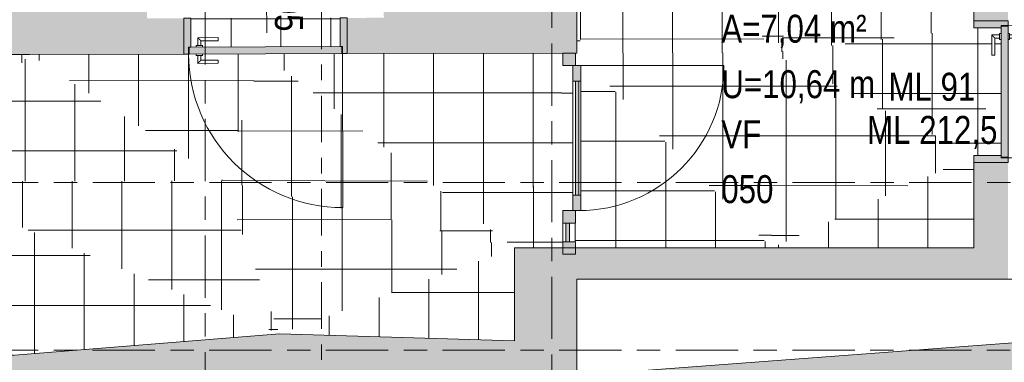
# Model space of a CAD drawing. Header units: metres. Extents: x 2 to 165, y -54 to 869.
# Tile 40 of 106: x 52.73 to 59.06, y -23.49 to -21.28. Entities that reach past the tile are written whole.
import ezdxf

# ---------------------------------------------------------------- set-up
doc = ezdxf.new("R2010")
doc.units = ezdxf.units.M
doc.linetypes.add('_Rasterlinie_', pattern=[0.75, 0.4, -0.1, 0.15, -0.1])
doc.linetypes.add('_Schnittlinie_', pattern=[0.6, 0.3, -0.1, 0.1, -0.1])
for name, color, linetype, lineweight in [('A_Fassade', 113, 'Continuous', 5), ('A_Geschossdecken', 7, 'Continuous', 5), ('A_Geschossdecken_Oberflächenschraffur', 7, 'Continuous', 5), ('A_Raster', 128, 'Continuous', 5), ('A_Raum-Txt', 16, 'Continuous', 5), ('A_Symbol-S_A', 172, 'Continuous', 5), ('A_Tuer', 128, 'Continuous', 5), ('A_Türen_Element', 128, 'Continuous', 5), ('A_Türen_Rahmen', 128, 'Continuous', 5), ('A_Wand', 244, 'Continuous', 5), ('A_Wand_Schraff', 1, 'Continuous', 5), ('A_Öffnung', 128, 'Continuous', 5)]:
    doc.layers.add(name, color=color, linetype=linetype, lineweight=lineweight)
doc.styles.add('Arial', font='arial.ttf', dxfattribs={"width": 0.8, "height": 0.18})
pattern_1 = [(359.999, (56.99675, 0.003), (5.6e-06, 0.32), []), (90, (56.99675, 0.003), (-0.32, 2e-17), [])]
pattern_2 = [(0, (56.96375, 0), (0, 0.32), []), (90, (56.96375, 0), (-0.32, 2e-17), [])]
pattern_3 = [(0.062, (57.04675, -0.238), (-0.000345, 0.319), []), (90, (57.04675, -0.238), (-0.32, 2e-17), [])]
pattern_4 = [(359.943, (56.91075, -0.312), (0.0003174, 0.319), []), (90, (56.91075, -0.312), (-0.32, 2e-17), [])]
pattern_5 = [(359.987, (56.92775, -0.049), (7.26e-05, 0.32), []), (90, (56.92775, -0.049), (-0.32, 2e-17), [])]
pattern_6 = [(359.989, (56.90675, -0.027), (6.14e-05, 0.32), []), (90, (56.90675, -0.027), (-0.32, 2e-17), [])]
pattern_7 = [(359.999, (56.99475, 0.004), (5.6e-06, 0.32), []), (90, (56.99475, 0.004), (-0.32, 2e-17), [])]
pattern_8 = [(0.007, (56.98875, -0.082), (-3.9e-05, 0.32), []), (90, (56.98875, -0.082), (-0.32, 2e-17), [])]
pattern_9 = [(359.916, (57.01775, 0.078), (0.000469, 0.3199997), []), (90, (57.01775, 0.078), (-0.32, 2e-17), [])]
pattern_10 = [(359.887, (57.04075, 0.074), (-0.000369, 0.3200013), []), (90, (57.04075, 0.074), (-0.32, 0.001), [])]
pattern_11 = [(0, (56.97275, -0.159), (0, 0.32), []), (90, (56.97275, -0.159), (-0.32, 2e-17), [])]
pattern_12 = [(359.999, (56.97875, 0.019), (5.6e-06, 0.32), []), (90, (56.97875, 0.019), (-0.32, 2e-17), [])]
pattern_13 = [(0, (56.97275, 0.012), (0, 0.32), []), (90, (56.97275, 0.012), (-0.32, 2e-17), [])]
pattern_14 = [(0.01, (56.88675, 0.014), (-5.6e-05, 0.32), []), (90, (56.88675, 0.014), (-0.32, 2e-17), [])]
pattern_15 = [(0.021, (56.93375, 0.048), (-0.0001173, 0.32), []), (90, (56.93375, 0.048), (-0.32, 2e-17), [])]
pattern_16 = [(359.975, (57.02075, 0.048), (0.0001396, 0.32), []), (90, (57.02075, 0.048), (-0.32, 2e-17), [])]
pattern_17 = [(0, (56.97275, 0.082), (0, 0.319), []), (90, (56.97275, 0.082), (-0.32, 2e-17), [])]
pattern_18 = [(0, (56.97275, 0), (0, 0.32), []), (90, (56.97275, 0), (-0.32, 2e-17), [])]
pattern_19 = [(0, (57.00075, 0), (0, 0.32), []), (90, (57.00075, 0), (-0.32, 2e-17), [])]
pattern_20 = [(0.012, (56.93075, 0.031), (-6.7e-05, 0.32), []), (90, (56.93075, 0.031), (-0.32, 2e-17), [])]
pattern_21 = [(0, (56.97275, 0.05), (0, 0.32), []), (90, (56.97275, 0.05), (-0.32, 2e-17), [])]
pattern_22 = [(0, (56.97275, 0.036), (0, 0.32), []), (90, (56.97275, 0.036), (-0.32, 2e-17), [])]
pattern_23 = [(359.992, (56.99275, 0.039), (4.47e-05, 0.32), []), (90, (56.99275, 0.039), (-0.32, 2e-17), [])]

# ---------------------------------------------------------------- blocks, each defined once
blk = doc.blocks.new('TU DF 1 - Rahmenstock flächenbündig variabel - DL - H - 840 x 2040-8069930-AB- E0-  OK FFB')
at = {"layer": 'A_Tuer', "lineweight": 9}
h = blk.add_hatch(color=253, dxfattribs=at)
h.paths.add_polyline_path([(-0.525, -0.115), (-0.495, -0.115), (-0.495, -0.07), (-0.48, -0.07), (-0.48, 0.115), (-0.525, 0.1145), (-0.525, 0.0831)], flags=0)
h.paths.add_polyline_path([(0.495, -0.115), (0.525, -0.1145), (0.525, 0.115), (0.48, 0.115), (0.48, -0.07), (0.495, -0.07), (0.495, -0.1144)], flags=0)
blk.add_hatch(color=253, dxfattribs=at).paths.add_polyline_path([(-0.491, -0.115), (0.491, -0.115), (0.491, -0.07), (-0.491, -0.07)], flags=0)
at = {"layer": 'A_Tuer', "color": 250, "lineweight": 9}
for p, q in [((-0.525, 0.115), (-0.525, -0.115)), ((0.525, -0.115), (0.525, 0.115)), ((-0.445, -0.06), (-0.445, -0.07)), ((-0.445, -0.06), (-0.405, -0.06)), ((-0.435, -0.01), (-0.435, -0.06)), ((-0.305, -0.01), (-0.435, -0.01)), ((-0.435, -0.01), (-0.435, -0.06)), ((-0.305, -0.01), (-0.435, -0.01)), ((-0.415, -0.06), (-0.415, -0.03)), ((-0.415, -0.03), (-0.305, -0.03)), ((-0.415, -0.06), (-0.415, -0.03)), ((-0.415, -0.03), (-0.305, -0.03)), ((-0.405, -0.07), (-0.405, -0.06)), ((-0.305, -0.01), (-0.305, -0.03)), ((-0.305, -0.01), (-0.305, -0.03)), ((-0.445, -0.115), (-0.445, -0.125)), ((-0.405, -0.125), (-0.445, -0.125)), ((-0.435, -0.125), (-0.435, -0.175)), ((-0.435, -0.125), (-0.435, -0.175)), ((-0.415, -0.155), (-0.415, -0.125)), ((-0.415, -0.155), (-0.415, -0.125)), ((-0.405, -0.125), (-0.405, -0.115)), ((-0.435, -0.175), (-0.305, -0.175)), ((-0.435, -0.175), (-0.305, -0.175)), ((-0.305, -0.155), (-0.415, -0.155)), ((-0.305, -0.155), (-0.415, -0.155)), ((-0.305, -0.155), (-0.305, -0.175)), ((-0.305, -0.155), (-0.305, -0.175))]:
    blk.add_line(p, q, dxfattribs=at)
for points in [[(-0.415, -0.03), (-0.415, -0.03), (-0.4152, -0.0298), (-0.4157, -0.0293), (-0.4163, -0.0287), (-0.4169, -0.0281), (-0.4175, -0.0275), (-0.4181, -0.0269), (-0.4189, -0.0261), (-0.4198, -0.0252), (-0.4206, -0.0244), (-0.4212, -0.0238), (-0.4218, -0.0232), (-0.4224, -0.0226), (-0.423, -0.022), (-0.4237, -0.0213), (-0.4243, -0.0207), (-0.425, -0.02), (-0.4257, -0.0193), (-0.4263, -0.0187), (-0.427, -0.018), (-0.4276, -0.0174), (-0.4282, -0.0168), (-0.4288, -0.0162), (-0.4294, -0.0156), (-0.43, -0.015), (-0.4306, -0.0144), (-0.4313, -0.0137), (-0.4319, -0.0131), (-0.4325, -0.0125), (-0.4331, -0.0119), (-0.4337, -0.0113), (-0.4343, -0.0107), (-0.4348, -0.0102), (-0.435, -0.01), (-0.435, -0.01)], [(-0.415, -0.03), (-0.415, -0.03), (-0.4152, -0.0298), (-0.4157, -0.0293), (-0.4163, -0.0287), (-0.4169, -0.0281), (-0.4175, -0.0275), (-0.4181, -0.0269), (-0.4189, -0.0261), (-0.4198, -0.0252), (-0.4206, -0.0244), (-0.4212, -0.0238), (-0.4218, -0.0232), (-0.4224, -0.0226), (-0.423, -0.022), (-0.4237, -0.0213), (-0.4243, -0.0207), (-0.425, -0.02), (-0.4257, -0.0193), (-0.4263, -0.0187), (-0.427, -0.018), (-0.4276, -0.0174), (-0.4282, -0.0168), (-0.4288, -0.0162), (-0.4294, -0.0156), (-0.43, -0.015), (-0.4306, -0.0144), (-0.4313, -0.0137), (-0.4319, -0.0131), (-0.4325, -0.0125), (-0.4331, -0.0119), (-0.4337, -0.0113), (-0.4343, -0.0107), (-0.4348, -0.0102), (-0.435, -0.01), (-0.435, -0.01)], [(-0.435, -0.175), (-0.435, -0.175), (-0.4348, -0.1748), (-0.4343, -0.1743), (-0.4337, -0.1737), (-0.4331, -0.1731), (-0.4325, -0.1725), (-0.4319, -0.1719), (-0.4311, -0.1711), (-0.4302, -0.1702), (-0.4294, -0.1694), (-0.4288, -0.1688), (-0.4282, -0.1682), (-0.4276, -0.1676), (-0.427, -0.167), (-0.4263, -0.1663), (-0.4257, -0.1657), (-0.425, -0.165), (-0.4243, -0.1643), (-0.4237, -0.1637), (-0.423, -0.163), (-0.4224, -0.1624), (-0.4218, -0.1618), (-0.4212, -0.1612), (-0.4206, -0.1606), (-0.42, -0.16), (-0.4194, -0.1594), (-0.4187, -0.1587), (-0.4181, -0.1581), (-0.4175, -0.1575), (-0.4169, -0.1569), (-0.4163, -0.1563), (-0.4157, -0.1557), (-0.4152, -0.1552), (-0.415, -0.155), (-0.415, -0.155)], [(-0.435, -0.175), (-0.435, -0.175), (-0.4348, -0.1748), (-0.4343, -0.1743), (-0.4337, -0.1737), (-0.4331, -0.1731), (-0.4325, -0.1725), (-0.4319, -0.1719), (-0.4311, -0.1711), (-0.4302, -0.1702), (-0.4294, -0.1694), (-0.4288, -0.1688), (-0.4282, -0.1682), (-0.4276, -0.1676), (-0.427, -0.167), (-0.4263, -0.1663), (-0.4257, -0.1657), (-0.425, -0.165), (-0.4243, -0.1643), (-0.4237, -0.1637), (-0.423, -0.163), (-0.4224, -0.1624), (-0.4218, -0.1618), (-0.4212, -0.1612), (-0.4206, -0.1606), (-0.42, -0.16), (-0.4194, -0.1594), (-0.4187, -0.1587), (-0.4181, -0.1581), (-0.4175, -0.1575), (-0.4169, -0.1569), (-0.4163, -0.1563), (-0.4157, -0.1557), (-0.4152, -0.1552), (-0.415, -0.155), (-0.415, -0.155)]]:
    blk.add_open_spline(points, degree=3, knots=[0, 0, 0, 0, 0.083333, 0.125, 0.166667, 0.208333, 0.229167, 0.25, 0.291667, 0.333333, 0.354167, 0.375, 0.395833, 0.416667, 0.4375, 0.458333, 0.479167, 0.5, 0.520833, 0.541667, 0.5625, 0.583333, 0.604167, 0.625, 0.645833, 0.666667, 0.6875, 0.708333, 0.75, 0.770833, 0.791667, 0.833333, 0.875, 0.916667, 1, 1, 1, 1], dxfattribs=at)
at = {"layer": 'A_Türen_Element', "color": 250, "lineweight": 9}
for p, q in [((0.491, -0.07), (-0.491, -0.07)), ((-0.491, -0.07), (-0.491, -0.115)), ((-0.491, -0.115), (0.491, -0.115)), ((0.491, -0.115), (0.491, -0.07))]:
    blk.add_line(p, q, dxfattribs=at)
at = {"layer": 'A_Türen_Rahmen', "color": 250, "lineweight": 9}
for p, q in [((-0.525, 0.115), (-0.48, 0.115)), ((-0.48, 0.115), (-0.48, -0.07)), ((0.48, 0.115), (0.525, 0.115)), ((0.48, -0.07), (0.48, 0.115)), ((-0.495, -0.115), (-0.525, -0.115)), ((-0.495, -0.07), (-0.495, -0.115)), ((-0.48, -0.07), (-0.495, -0.07)), ((0.495, -0.07), (0.48, -0.07)), ((0.495, -0.115), (0.495, -0.07)), ((0.525, -0.115), (0.495, -0.115))]:
    blk.add_line(p, q, dxfattribs=at)
at = {"layer": 'A_Öffnung', "color": 250, "lineweight": 9}
blk.add_line((0.495, -0.115), (0.495, -1.105), dxfattribs=at)
blk.add_arc((0.495, -0.115), 0.99, 180, 270, dxfattribs=at)
blk = doc.blocks.new('Fassade - TU DF 1 - mit Panikstange - Fassade - TU DF 1 - mit Panikstange-8069940-AB- E0-  OK FFB')
at = {"layer": 'A_Fassade', "lineweight": 9}
h = blk.add_hatch(color=253, dxfattribs=at)
h.paths.add_polyline_path([(-0.467, 0.003), (-0.467, -0.047), (-0.367, -0.047), (-0.367, 0.003)], flags=0)
h.paths.add_polyline_path([(0.367, 0.003), (0.367, -0.047), (0.467, -0.047), (0.467, 0.003), (0.3729, 0.003)], flags=0)
blk.add_hatch(color=253, dxfattribs=at).paths.add_polyline_path([(-0.367, -0.034), (0.367, -0.034), (0.367, -0.014), (-0.367, -0.014)], flags=0)
at = {"layer": 'A_Fassade', "color": 250, "lineweight": 9}
for p, q in [((-0.367, 0.003), (-0.467, 0.003)), ((-0.467, 0.003), (-0.467, -0.047)), ((-0.367, -0.047), (-0.367, 0.003)), ((0.367, 0.003), (-0.367, 0.003)), ((0.467, 0.003), (0.367, 0.003)), ((0.367, 0.003), (0.367, -0.047)), ((0.467, -0.047), (0.467, 0.003)), ((-0.467, -0.047), (-0.367, -0.047)), ((0.367, -0.014), (-0.367, -0.014)), ((-0.367, -0.014), (-0.367, -0.034)), ((-0.367, -0.034), (0.367, -0.034)), ((-0.367, -0.047), (0.367, -0.047)), ((0.367, -0.034), (0.367, -0.014)), ((0.367, -0.047), (0.467, -0.047)), ((0.467, -0.034), (0.467, -0.968))]:
    blk.add_line(p, q, dxfattribs=at)
blk.add_arc((0.467, -0.034), 0.934, 180, 270, dxfattribs=at)
blk = doc.blocks.new('System Panel - Glazed-8069956-AB- E0-  OK FFB')
at = {"layer": 'A_Fassade', "lineweight": 9}
blk.add_hatch(color=253, dxfattribs=at).paths.add_polyline_path([(0.06, -0.0245), (-0.06, -0.0245), (-0.06, -0.0495), (0.06, -0.0495)], flags=0)
at = {"layer": 'A_Fassade', "color": 250, "lineweight": 9}
for p, q in [((0.06, -0.0245), (-0.06, -0.0245)), ((-0.06, -0.0245), (-0.06, -0.0495)), ((-0.06, -0.0495), (0.06, -0.0495)), ((0.06, -0.0495), (0.06, -0.0245))]:
    blk.add_line(p, q, dxfattribs=at)
blk = doc.blocks.new('Rectangular Mullion - 80mm x 80mm-8069958-AB- E0-  OK FFB')
at = {"layer": 'A_Fassade', "lineweight": 9}
blk.add_hatch(color=253, dxfattribs=at).paths.add_polyline_path([(0, -0.0125), (-0.08, -0.0125), (-0.08, 0.0675), (0, 0.0675)], flags=0)
at = {"layer": 'A_Fassade', "color": 250, "lineweight": 9}
for p, q in [((-0.08, 0.0675), (0, 0.0675)), ((-0.08, -0.0125), (-0.08, 0.0675)), ((0, 0.0675), (0, -0.0125)), ((0, -0.0125), (-0.08, -0.0125))]:
    blk.add_line(p, q, dxfattribs=at)
blk = doc.blocks.new('Rectangular Mullion - 80mm x 80mm-8069963-AB- E0-  OK FFB')
at = {"layer": 'A_Fassade', "lineweight": 9}
blk.add_hatch(color=253, dxfattribs=at).paths.add_polyline_path([(-0.08, -0.0125), (0, -0.0125), (0, 0.0675), (-0.08, 0.0675)], flags=0)
at = {"layer": 'A_Fassade', "color": 250, "lineweight": 9}
for p, q in [((0, 0.0675), (-0.08, 0.0675)), ((-0.08, 0.0675), (-0.08, -0.0125)), ((0, -0.0125), (0, 0.0675)), ((-0.08, -0.0125), (0, -0.0125))]:
    blk.add_line(p, q, dxfattribs=at)
blk = doc.blocks.new('Rectangular Mullion - 80mm x 80mm-8069964-AB- E0-  OK FFB')
at = {"layer": 'A_Fassade', "lineweight": 9}
blk.add_hatch(color=253, dxfattribs=at).paths.add_polyline_path([(0.04, -0.0125), (-0.04, -0.0125), (-0.04, 0.0675), (0.04, 0.0675)], flags=0)
at = {"layer": 'A_Fassade', "color": 250, "lineweight": 9}
for p, q in [((-0.04, 0.0675), (0.04, 0.0675)), ((-0.04, -0.0125), (-0.04, 0.0675)), ((0.04, 0.0675), (0.04, -0.0125)), ((0.04, -0.0125), (-0.04, -0.0125))]:
    blk.add_line(p, q, dxfattribs=at)
blk = doc.blocks.new('Rectangular Mullion - 80mm x 80mm-8069966-AB- E0-  OK FFB')
at = {"layer": 'A_Fassade', "color": 250, "lineweight": 9}
for p, q in [((-0.7467, -22.713), (-0.7467, -22.593)), ((-0.6667, -22.593), (-0.6667, -22.713))]:
    blk.add_line(p, q, dxfattribs=at)
blk = doc.blocks.new('TU DF 1 - Rahmenstock flächenbündig variabel - DL - H - 840 x 2080-8069968-AB- E0-  OK FFB')
at = {"layer": 'A_Tuer', "lineweight": 9}
h = blk.add_hatch(color=253, dxfattribs=at)
h.paths.add_polyline_path([(0.455, 0.11), (0.425, 0.11), (0.425, 0.065), (0.41, 0.065), (0.41, -0.11), (0.455, -0.11)], flags=0)
h.paths.add_polyline_path([(-0.41, -0.11), (-0.41, 0.065), (-0.425, 0.065), (-0.425, 0.11), (-0.455, 0.11), (-0.455, -0.11), (-0.4304, -0.11)], flags=0)
blk.add_hatch(color=253, dxfattribs=at).paths.add_polyline_path([(0.421, 0.11), (-0.421, 0.11), (-0.421, 0.065), (0.421, 0.065)], flags=0)
at = {"layer": 'A_Tuer', "color": 250, "lineweight": 9}
for p, q in [((-0.365, 0.17), (-0.365, 0.12)), ((-0.235, 0.17), (-0.365, 0.17)), ((-0.365, 0.17), (-0.365, 0.12)), ((-0.235, 0.17), (-0.365, 0.17)), ((-0.345, 0.12), (-0.345, 0.15)), ((-0.345, 0.15), (-0.235, 0.15)), ((-0.345, 0.12), (-0.345, 0.15)), ((-0.345, 0.15), (-0.235, 0.15)), ((-0.235, 0.17), (-0.235, 0.15)), ((-0.235, 0.17), (-0.235, 0.15)), ((-0.455, -0.11), (-0.455, 0.11)), ((-0.375, 0.12), (-0.375, 0.11)), ((-0.375, 0.12), (-0.335, 0.12)), ((-0.375, 0.065), (-0.375, 0.055)), ((-0.335, 0.11), (-0.335, 0.12)), ((-0.335, 0.055), (-0.335, 0.065)), ((0.455, 0.11), (0.455, -0.11)), ((-0.335, 0.055), (-0.375, 0.055)), ((-0.365, 0.055), (-0.365, 0.005)), ((-0.365, 0.055), (-0.365, 0.005)), ((-0.365, 0.005), (-0.235, 0.005)), ((-0.365, 0.005), (-0.235, 0.005)), ((-0.345, 0.025), (-0.345, 0.055)), ((-0.345, 0.025), (-0.345, 0.055)), ((-0.235, 0.025), (-0.345, 0.025)), ((-0.235, 0.025), (-0.345, 0.025)), ((-0.235, 0.025), (-0.235, 0.005)), ((-0.235, 0.025), (-0.235, 0.005))]:
    blk.add_line(p, q, dxfattribs=at)
for points in [[(-0.345, 0.15), (-0.345, 0.15), (-0.3452, 0.1502), (-0.3457, 0.1507), (-0.3463, 0.1513), (-0.3469, 0.1519), (-0.3475, 0.1525), (-0.3481, 0.1531), (-0.3489, 0.1539), (-0.3498, 0.1548), (-0.3506, 0.1556), (-0.3512, 0.1562), (-0.3518, 0.1568), (-0.3524, 0.1574), (-0.353, 0.158), (-0.3537, 0.1587), (-0.3543, 0.1593), (-0.355, 0.16), (-0.3557, 0.1607), (-0.3563, 0.1613), (-0.357, 0.162), (-0.3576, 0.1626), (-0.3582, 0.1632), (-0.3588, 0.1638), (-0.3594, 0.1644), (-0.36, 0.165), (-0.3606, 0.1656), (-0.3613, 0.1663), (-0.3619, 0.1669), (-0.3625, 0.1675), (-0.3631, 0.1681), (-0.3637, 0.1687), (-0.3643, 0.1693), (-0.3648, 0.1698), (-0.365, 0.17), (-0.365, 0.17)], [(-0.345, 0.15), (-0.345, 0.15), (-0.3452, 0.1502), (-0.3457, 0.1507), (-0.3463, 0.1513), (-0.3469, 0.1519), (-0.3475, 0.1525), (-0.3481, 0.1531), (-0.3489, 0.1539), (-0.3498, 0.1548), (-0.3506, 0.1556), (-0.3512, 0.1562), (-0.3518, 0.1568), (-0.3524, 0.1574), (-0.353, 0.158), (-0.3537, 0.1587), (-0.3543, 0.1593), (-0.355, 0.16), (-0.3557, 0.1607), (-0.3563, 0.1613), (-0.357, 0.162), (-0.3576, 0.1626), (-0.3582, 0.1632), (-0.3588, 0.1638), (-0.3594, 0.1644), (-0.36, 0.165), (-0.3606, 0.1656), (-0.3613, 0.1663), (-0.3619, 0.1669), (-0.3625, 0.1675), (-0.3631, 0.1681), (-0.3637, 0.1687), (-0.3643, 0.1693), (-0.3648, 0.1698), (-0.365, 0.17), (-0.365, 0.17)], [(-0.365, 0.005), (-0.365, 0.005), (-0.3648, 0.0052), (-0.3643, 0.0057), (-0.3637, 0.0063), (-0.3631, 0.0069), (-0.3625, 0.0075), (-0.3619, 0.0081), (-0.3611, 0.0089), (-0.3602, 0.0098), (-0.3594, 0.0106), (-0.3588, 0.0112), (-0.3582, 0.0118), (-0.3576, 0.0124), (-0.357, 0.013), (-0.3563, 0.0137), (-0.3557, 0.0143), (-0.355, 0.015), (-0.3543, 0.0157), (-0.3537, 0.0163), (-0.353, 0.017), (-0.3524, 0.0176), (-0.3518, 0.0182), (-0.3512, 0.0188), (-0.3506, 0.0194), (-0.35, 0.02), (-0.3494, 0.0206), (-0.3487, 0.0213), (-0.3481, 0.0219), (-0.3475, 0.0225), (-0.3469, 0.0231), (-0.3463, 0.0237), (-0.3457, 0.0243), (-0.3452, 0.0248), (-0.345, 0.025), (-0.345, 0.025)], [(-0.365, 0.005), (-0.365, 0.005), (-0.3648, 0.0052), (-0.3643, 0.0057), (-0.3637, 0.0063), (-0.3631, 0.0069), (-0.3625, 0.0075), (-0.3619, 0.0081), (-0.3611, 0.0089), (-0.3602, 0.0098), (-0.3594, 0.0106), (-0.3588, 0.0112), (-0.3582, 0.0118), (-0.3576, 0.0124), (-0.357, 0.013), (-0.3563, 0.0137), (-0.3557, 0.0143), (-0.355, 0.015), (-0.3543, 0.0157), (-0.3537, 0.0163), (-0.353, 0.017), (-0.3524, 0.0176), (-0.3518, 0.0182), (-0.3512, 0.0188), (-0.3506, 0.0194), (-0.35, 0.02), (-0.3494, 0.0206), (-0.3487, 0.0213), (-0.3481, 0.0219), (-0.3475, 0.0225), (-0.3469, 0.0231), (-0.3463, 0.0237), (-0.3457, 0.0243), (-0.3452, 0.0248), (-0.345, 0.025), (-0.345, 0.025)]]:
    blk.add_open_spline(points, degree=3, knots=[0, 0, 0, 0, 0.083333, 0.125, 0.166667, 0.208333, 0.229167, 0.25, 0.291667, 0.333333, 0.354167, 0.375, 0.395833, 0.416667, 0.4375, 0.458333, 0.479167, 0.5, 0.520833, 0.541667, 0.5625, 0.583333, 0.604167, 0.625, 0.645833, 0.666667, 0.6875, 0.708333, 0.75, 0.770833, 0.791667, 0.833333, 0.875, 0.916667, 1, 1, 1, 1], dxfattribs=at)
at = {"layer": 'A_Türen_Element', "color": 250, "lineweight": 9}
for p, q in [((-0.421, 0.11), (0.421, 0.11)), ((-0.421, 0.065), (-0.421, 0.11)), ((0.421, 0.065), (-0.421, 0.065)), ((0.421, 0.11), (0.421, 0.065))]:
    blk.add_line(p, q, dxfattribs=at)
at = {"layer": 'A_Türen_Rahmen', "color": 250, "lineweight": 9}
for p, q in [((-0.425, 0.11), (-0.455, 0.11)), ((-0.425, 0.065), (-0.425, 0.11)), ((-0.41, 0.065), (-0.425, 0.065)), ((-0.41, -0.11), (-0.41, 0.065)), ((0.425, 0.065), (0.41, 0.065)), ((0.41, 0.065), (0.41, -0.11)), ((0.455, 0.11), (0.425, 0.11)), ((0.425, 0.11), (0.425, 0.065)), ((-0.455, -0.11), (-0.41, -0.11)), ((0.41, -0.11), (0.455, -0.11))]:
    blk.add_line(p, q, dxfattribs=at)
at = {"layer": 'A_Öffnung', "color": 250, "lineweight": 9}
blk.add_line((0.425, 0.11), (0.425, 0.96), dxfattribs=at)
blk.add_arc((0.425, 0.11), 0.85, 90, 180, dxfattribs=at)
blk = doc.blocks.new('Beschriftung Türen DL oder ML - Durchgangslichte mit Kennzeichen-6113498-AB- E0-  OK FFB')
at = {"layer": 'A_Tuer'}
blk.add_line((0, 0.003493), (0, -0.003507), dxfattribs=at)

msp = doc.modelspace()

# ---------------------------------------------------------------- hatches: boundary and pattern name
at = {"layer": 'A_Geschossdecken_Oberflächenschraffur'}
h = msp.add_hatch(dxfattribs=at)
h.set_pattern_fill('FP_131', color=9, style=0, pattern_type=2)
h.set_pattern_definition(pattern_12)
h.paths.add_polyline_path([(56.3151, -21.4984), (56.7301, -19.9909), (56.3151, -19.9909), (56.3151, -21.2202)], flags=0)
h = msp.add_hatch(dxfattribs=at)
h.set_pattern_fill('FP_131', color=9, style=0, pattern_type=2)
h.set_pattern_definition(pattern_12)
h.paths.add_polyline_path([(56.3151, -21.4984), (56.7301, -19.9909), (56.3151, -19.9909), (56.3151, -21.2202)], flags=0)
h = msp.add_hatch(dxfattribs=at)
h.set_pattern_fill('FP_139', color=9, style=0, pattern_type=2)
h.set_pattern_definition(pattern_20)
h.paths.add_polyline_path([(56.7301, -21.4984), (57.5679, -21.4984), (56.7301, -19.9909), (56.3151, -21.4984), (56.3926, -21.4984)], flags=0)
h = msp.add_hatch(dxfattribs=at)
h.set_pattern_fill('FP_139', color=9, style=0, pattern_type=2)
h.set_pattern_definition(pattern_20)
h.paths.add_polyline_path([(56.7301, -21.4984), (57.5679, -21.4984), (56.7301, -19.9909), (56.3151, -21.4984), (56.3926, -21.4984)], flags=0)
h = msp.add_hatch(dxfattribs=at)
h.set_pattern_fill('FP_140', color=9, style=0, pattern_type=2)
h.set_pattern_definition(pattern_21)
h.paths.add_polyline_path([(57.5679, -21.4984), (58.6201, -19.9909), (56.7301, -19.9909), (57.4785, -21.3376)], flags=0)
h = msp.add_hatch(dxfattribs=at)
h.set_pattern_fill('FP_140', color=9, style=0, pattern_type=2)
h.set_pattern_definition(pattern_21)
h.paths.add_polyline_path([(57.5679, -21.4984), (58.6201, -19.9909), (56.7301, -19.9909), (57.4785, -21.3376)], flags=0)
h = msp.add_hatch(dxfattribs=at)
h.set_pattern_fill('FP_142', color=9, style=0, pattern_type=2)
h.set_pattern_definition(pattern_23)
h.paths.add_polyline_path([(57.5679, -21.4984), (58.8683, -21.3376), (58.6201, -19.9909), (57.6801, -21.3376)], flags=0)
h = msp.add_hatch(dxfattribs=at)
h.set_pattern_fill('FP_142', color=9, style=0, pattern_type=2)
h.set_pattern_definition(pattern_23)
h.paths.add_polyline_path([(57.5679, -21.4984), (58.8683, -21.3376), (58.6201, -19.9909), (57.6801, -21.3376)], flags=0)
h = msp.add_hatch(dxfattribs=at)
h.set_pattern_fill('FP_141', color=9, style=0, pattern_type=2)
h.set_pattern_definition(pattern_22)
h.paths.add_polyline_path([(58.8683, -21.3376), (58.8683, -19.9909), (58.6201, -19.9909), (58.8655, -21.3226)], flags=0)
h = msp.add_hatch(dxfattribs=at)
h.set_pattern_fill('FP_141', color=9, style=0, pattern_type=2)
h.set_pattern_definition(pattern_22)
h.paths.add_polyline_path([(58.8683, -21.3376), (58.8683, -19.9909), (58.6201, -19.9909), (58.8655, -21.3226)], flags=0)
h = msp.add_hatch(dxfattribs=at)
h.set_pattern_fill('FP_98', color=9, style=0, pattern_type=2)
h.set_pattern_definition(pattern_11)
h.paths.add_polyline_path([(53.8338, -21.4605), (53.8688, -21.4604), (53.8695, -21.4504), (53.8788, -21.4504), (53.879, -21.4004), (54.0087, -21.4007), (54.0087, -21.42), (53.8987, -21.4203), (53.8988, -21.4503), (53.9088, -21.4503), (53.9088, -21.4603), (54.7938, -21.4579), (54.7934, -21.273), (53.8334, -21.2763), (53.8338, -21.4579)], flags=0)
h = msp.add_hatch(dxfattribs=at)
h.set_pattern_fill('FP_98', color=9, style=0, pattern_type=2)
h.set_pattern_definition(pattern_11)
h.paths.add_polyline_path([(53.8338, -21.4605), (53.8688, -21.4604), (53.8695, -21.4504), (53.8788, -21.4504), (53.879, -21.4004), (54.0087, -21.4007), (54.0087, -21.42), (53.8987, -21.4203), (53.8988, -21.4503), (53.9088, -21.4503), (53.9088, -21.4603), (54.7938, -21.4579), (54.7934, -21.273), (53.8334, -21.2763), (53.8338, -21.4579)], flags=0)
h = msp.add_hatch(dxfattribs=at)
h.set_pattern_fill('FP_137', color=9, style=0, pattern_type=2)
h.set_pattern_definition(pattern_19)
h.paths.add_polyline_path([(58.8683, -22.1576), (58.8683, -21.3376), (57.5679, -21.4984), (58.6379, -22.0408)], flags=0)
h = msp.add_hatch(dxfattribs=at)
h.set_pattern_fill('FP_137', color=9, style=0, pattern_type=2)
h.set_pattern_definition(pattern_19)
h.paths.add_polyline_path([(58.8683, -22.1576), (58.8683, -21.3376), (57.5679, -21.4984), (58.6379, -22.0408)], flags=0)
h = msp.add_hatch(dxfattribs=at)
h.set_pattern_fill('FP_4', color=9, style=0, pattern_type=2)
h.set_pattern_definition(pattern_18)
h.paths.add_polyline_path([(58.8683, -22.1576), (59.0433, -22.1576), (59.0433, -21.4126), (59.0333, -21.4119), (59.0333, -21.4026), (59.0033, -21.4026), (59.0029, -21.5126), (58.9833, -21.5126), (58.9836, -21.3826), (59.0333, -21.3826), (59.0333, -21.3726), (59.0433, -21.3726), (59.0433, -21.3376), (58.8683, -21.3376), (58.8683, -21.8948)], flags=0)
h = msp.add_hatch(dxfattribs=at)
h.set_pattern_fill('FP_4', color=9, style=0, pattern_type=2)
h.set_pattern_definition(pattern_18)
h.paths.add_polyline_path([(58.8683, -22.1576), (59.0433, -22.1576), (59.0433, -21.4126), (59.0333, -21.4119), (59.0333, -21.4026), (59.0033, -21.4026), (59.0029, -21.5126), (58.9833, -21.5126), (58.9836, -21.3826), (59.0333, -21.3826), (59.0333, -21.3726), (59.0433, -21.3726), (59.0433, -21.3376), (58.8683, -21.3376), (58.8683, -21.8948)], flags=0)
h = msp.add_hatch(dxfattribs=at)
h.set_pattern_fill('FP_68', color=9, style=0, pattern_type=2)
h.set_pattern_definition(pattern_6)
h.paths.add_polyline_path([(52.0328, -22.3254), (52.7971, -21.5082), (50.9468, -21.5137), (51.902, -22.2277)], flags=0)
h = msp.add_hatch(dxfattribs=at)
h.set_pattern_fill('FP_68', color=9, style=0, pattern_type=2)
h.set_pattern_definition(pattern_6)
h.paths.add_polyline_path([(52.0328, -22.3254), (52.7971, -21.5082), (50.9468, -21.5137), (51.902, -22.2277)], flags=0)
h = msp.add_hatch(dxfattribs=at)
h.set_pattern_fill('FP_67', color=9, style=0, pattern_type=2)
h.set_pattern_definition(pattern_5)
h.paths.add_polyline_path([(52.0328, -22.3254), (54.0388, -22.3212), (52.7971, -21.5083), (52.0368, -22.3212)], flags=0)
h = msp.add_hatch(dxfattribs=at)
h.set_pattern_fill('FP_67', color=9, style=0, pattern_type=2)
h.set_pattern_definition(pattern_5)
h.paths.add_polyline_path([(52.0328, -22.3254), (54.0388, -22.3212), (52.7971, -21.5083), (52.0368, -22.3212)], flags=0)
h = msp.add_hatch(dxfattribs=at)
h.set_pattern_fill('FP_78', color=9, style=0, pattern_type=2)
h.set_pattern_definition(pattern_9)
h.paths.add_polyline_path([(54.0388, -22.3212), (54.295, -21.5043), (53.909, -21.5055), (53.9083, -21.5153), (53.899, -21.5154), (53.8991, -21.5453), (54.0091, -21.5457), (54.0082, -21.565), (53.8791, -21.565), (53.879, -21.5154), (53.869, -21.5154), (53.869, -21.5054), (52.7972, -21.5083), (53.0489, -21.6731)], flags=0)
h = msp.add_hatch(dxfattribs=at)
h.set_pattern_fill('FP_78', color=9, style=0, pattern_type=2)
h.set_pattern_definition(pattern_9)
h.paths.add_polyline_path([(54.0388, -22.3212), (54.295, -21.5043), (53.909, -21.5055), (53.9083, -21.5153), (53.899, -21.5154), (53.8991, -21.5453), (54.0091, -21.5457), (54.0082, -21.565), (53.8791, -21.565), (53.879, -21.5154), (53.869, -21.5154), (53.869, -21.5054), (52.7972, -21.5083), (53.0489, -21.6731)], flags=0)
h = msp.add_hatch(dxfattribs=at)
h.set_pattern_fill('FP_79', color=9, style=0, pattern_type=2)
h.set_pattern_definition(pattern_10)
h.paths.add_polyline_path([(55.9151, -22.753), (54.295, -21.5043), (54.0388, -22.3212), (54.404, -22.4052)], flags=0)
h = msp.add_hatch(dxfattribs=at)
h.set_pattern_fill('FP_79', color=9, style=0, pattern_type=2)
h.set_pattern_definition(pattern_10)
h.paths.add_polyline_path([(55.9151, -22.753), (54.295, -21.5043), (54.0388, -22.3212), (54.404, -22.4052)], flags=0)
h = msp.add_hatch(dxfattribs=at)
h.set_pattern_fill('FP_69', color=9, style=0, pattern_type=2)
h.set_pattern_definition(pattern_7)
h.paths.add_polyline_path([(55.9151, -22.753), (56.2741, -21.579), (56.2261, -21.579), (56.2261, -21.4992), (54.295, -21.5043), (54.5139, -21.6731)], flags=0)
h = msp.add_hatch(dxfattribs=at)
h.set_pattern_fill('FP_69', color=9, style=0, pattern_type=2)
h.set_pattern_definition(pattern_7)
h.paths.add_polyline_path([(55.9151, -22.753), (56.2741, -21.579), (56.2261, -21.579), (56.2261, -21.4992), (54.295, -21.5043), (54.5139, -21.6731)], flags=0)
h = msp.add_hatch(dxfattribs=at)
h.set_pattern_fill('FP_132', color=9, style=0, pattern_type=2)
h.set_pattern_definition(pattern_13)
h.paths.add_polyline_path([(56.314, -21.579), (56.315, -21.4989), (56.3061, -21.499), (56.3061, -21.579)], flags=0)
h = msp.add_hatch(dxfattribs=at)
h.set_pattern_fill('FP_132', color=9, style=0, pattern_type=2)
h.set_pattern_definition(pattern_13)
h.paths.add_polyline_path([(56.314, -21.579), (56.315, -21.4989), (56.3061, -21.499), (56.3061, -21.579)], flags=0)
h = msp.add_hatch(dxfattribs=at)
h.set_pattern_fill('FP_133', color=9, style=0, pattern_type=2)
h.set_pattern_definition(pattern_14)
h.paths.add_polyline_path([(56.3076, -22.753), (57.5679, -22.7529), (56.315, -21.4989), (56.3151, -21.579), (56.3406, -21.579), (56.3406, -22.513), (56.3061, -22.513), (56.3061, -22.753)], flags=0)
h = msp.add_hatch(dxfattribs=at)
h.set_pattern_fill('FP_133', color=9, style=0, pattern_type=2)
h.set_pattern_definition(pattern_14)
h.paths.add_polyline_path([(56.3076, -22.753), (57.5679, -22.7529), (56.315, -21.4989), (56.3151, -21.579), (56.3406, -21.579), (56.3406, -22.513), (56.3061, -22.513), (56.3061, -22.753)], flags=0)
h = msp.add_hatch(dxfattribs=at)
h.set_pattern_fill('FP_134', color=9, style=0, pattern_type=2)
h.set_pattern_definition(pattern_15)
h.paths.add_polyline_path([(57.568, -22.753), (57.5679, -21.4984), (56.3156, -21.4989), (57.5679, -22.7529)], flags=0)
h = msp.add_hatch(dxfattribs=at)
h.set_pattern_fill('FP_134', color=9, style=0, pattern_type=2)
h.set_pattern_definition(pattern_15)
h.paths.add_polyline_path([(57.568, -22.753), (57.5679, -21.4984), (56.3156, -21.4989), (57.5679, -22.7529)], flags=0)
h = msp.add_hatch(dxfattribs=at)
h.set_pattern_fill('FP_135', color=9, style=0, pattern_type=2)
h.set_pattern_definition(pattern_16)
h.paths.add_polyline_path([(57.568, -22.753), (58.8683, -22.1576), (57.5679, -21.4984)], flags=0)
h = msp.add_hatch(dxfattribs=at)
h.set_pattern_fill('FP_135', color=9, style=0, pattern_type=2)
h.set_pattern_definition(pattern_16)
h.paths.add_polyline_path([(57.568, -22.753), (58.8683, -22.1576), (57.5679, -21.4984)], flags=0)
h = msp.add_hatch(dxfattribs=at)
h.set_pattern_fill('FP_39', color=9, style=0, pattern_type=2)
h.set_pattern_definition(pattern_1)
h.paths.add_polyline_path([(55.9151, -22.753), (56.2261, -22.753), (56.2261, -22.513), (56.2906, -22.513), (56.2906, -21.579), (56.2741, -21.579), (55.9273, -22.713)], flags=0)
h = msp.add_hatch(dxfattribs=at)
h.set_pattern_fill('FP_39', color=9, style=0, pattern_type=2)
h.set_pattern_definition(pattern_1)
h.paths.add_polyline_path([(55.9151, -22.753), (56.2261, -22.753), (56.2261, -22.513), (56.2906, -22.513), (56.2906, -21.579), (56.2741, -21.579), (55.9273, -22.713)], flags=0)
h = msp.add_hatch(dxfattribs=at)
h.set_pattern_fill('FP_136', color=9, style=0, pattern_type=2)
h.set_pattern_definition(pattern_17)
h.paths.add_polyline_path([(58.8683, -22.753), (58.8683, -22.1576), (57.568, -22.753), (58.6379, -22.753)], flags=0)
h = msp.add_hatch(dxfattribs=at)
h.set_pattern_fill('FP_136', color=9, style=0, pattern_type=2)
h.set_pattern_definition(pattern_17)
h.paths.add_polyline_path([(58.8683, -22.753), (58.8683, -22.1576), (57.568, -22.753), (58.6379, -22.753)], flags=0)
h = msp.add_hatch(dxfattribs=at)
h.set_pattern_fill('FP_72', color=9, style=0, pattern_type=2)
h.set_pattern_definition(pattern_8)
h.paths.add_polyline_path([(51.003, -23.5775), (54.404, -23.3057), (52.0328, -22.3254), (51.2266, -23.3057)], flags=0)
h = msp.add_hatch(dxfattribs=at)
h.set_pattern_fill('FP_72', color=9, style=0, pattern_type=2)
h.set_pattern_definition(pattern_8)
h.paths.add_polyline_path([(51.003, -23.5775), (54.404, -23.3057), (52.0328, -22.3254), (51.2266, -23.3057)], flags=0)
h = msp.add_hatch(dxfattribs=at)
h.set_pattern_fill('FP_46', color=9, style=0, pattern_type=2)
h.set_pattern_definition(pattern_4)
h.paths.add_polyline_path([(54.404, -23.3057), (54.0388, -22.3212), (52.0328, -22.3254), (54.0388, -23.1547)], flags=0)
h = msp.add_hatch(dxfattribs=at)
h.set_pattern_fill('FP_46', color=9, style=0, pattern_type=2)
h.set_pattern_definition(pattern_4)
h.paths.add_polyline_path([(54.404, -23.3057), (54.0388, -22.3212), (52.0328, -22.3254), (54.0388, -23.1547)], flags=0)
h = msp.add_hatch(dxfattribs=at)
h.set_pattern_fill('FP_41', color=9, style=0, pattern_type=2)
h.set_pattern_definition(pattern_3)
h.paths.add_polyline_path([(54.404, -23.3057), (55.9151, -22.753), (54.0388, -22.3212), (54.3265, -23.0966)], flags=0)
h = msp.add_hatch(dxfattribs=at)
h.set_pattern_fill('FP_41', color=9, style=0, pattern_type=2)
h.set_pattern_definition(pattern_3)
h.paths.add_polyline_path([(54.404, -23.3057), (55.9151, -22.753), (54.0388, -22.3212), (54.3265, -23.0966)], flags=0)
h = msp.add_hatch(dxfattribs=at)
h.set_pattern_fill('FP_40', color=9, style=0, pattern_type=2)
h.set_pattern_definition(pattern_2)
h.paths.add_polyline_path([(55.9151, -23.3501), (55.9151, -22.753), (54.404, -23.3057), (54.4146, -23.306)], flags=0)
h = msp.add_hatch(dxfattribs=at)
h.set_pattern_fill('FP_40', color=9, style=0, pattern_type=2)
h.set_pattern_definition(pattern_2)
h.paths.add_polyline_path([(55.9151, -23.3501), (55.9151, -22.753), (54.404, -23.3057), (54.4146, -23.306)], flags=0)
at = {"layer": 'A_Wand_Schraff', "lineweight": 9}
for points in [[(55.8451, -21.5002), (56.3151, -21.4989), (56.3151, -19.9909), (55.8451, -19.9909), (55.8451, -21.2202)], [(51.6376, -21.5116), (52.7971, -21.5082), (52.7971, -21.2282), (51.6367, -21.2316), (51.6369, -21.2816)], [(52.7971, -21.5083), (53.5525, -21.5063), (53.5518, -21.2263), (52.7971, -21.2283)], [(55.0754, -21.5022), (55.8451, -21.5002), (55.8451, -21.2202), (55.0747, -21.2222), (55.0748, -21.2722)], [(56.3151, -23.7821), (56.3151, -22.753), (55.9151, -22.753), (55.9151, -23.7703), (56.2472, -23.7801)], [(58.6379, -22.953), (59.0883, -22.953), (59.0883, -22.753), (56.3151, -22.753), (56.3151, -22.953), (56.3926, -22.953)], [(56.2472, -23.8796), (60.421, -23.5677), (60.3527, -23.272), (56.3151, -23.5737), (56.3151, -23.7821), (56.2472, -23.7801)], [(49.3424, -24.1316), (54.4146, -23.7261), (54.404, -23.3057), (49.2992, -23.7138)], [(55.9151, -23.7703), (55.9151, -23.3501), (54.404, -23.3057), (54.4146, -23.7261)]]:
    msp.add_hatch(color=253, dxfattribs=at).paths.add_polyline_path(points, flags=0)
h = msp.add_hatch(color=253, dxfattribs=at)
h.paths.add_polyline_path([(58.8683, -22.753), (59.0883, -22.753), (59.0883, -22.2026), (58.8683, -22.2026)], flags=0)
h.paths.add_polyline_path([(59.0883, -21.2926), (59.0883, -21.093), (58.8683, -21.093), (58.8683, -21.2926)], flags=0)
h = msp.add_hatch(color=253, dxfattribs=at)
h.paths.add_polyline_path([(53.5525, -21.5063), (53.789, -21.5056), (53.7884, -21.2756), (53.5519, -21.2763)], flags=0)
h.paths.add_polyline_path([(54.839, -21.5029), (55.0754, -21.5022), (55.0748, -21.2722), (54.8384, -21.2729)], flags=0)

# ---------------------------------------------------------------- linework, layer by layer
at = {"layer": 'A_Geschossdecken', "color": 253, "lineweight": 9}
for p, q in [((53.819, -21.5055), (53.823, -21.5055)), ((54.805, -21.5029), (54.809, -21.5029))]:
    msp.add_line(p, q, dxfattribs=at)
at = {"layer": 'A_Raster', "linetype": '_Rasterlinie_', "lineweight": 9}
for p, q in [((53.9267, -53.073), (53.9267, 37.0621)), ((56.1543, 37.0621), (56.1543, -53.073)), ((88.1031, -22.3326), (15.5195, -22.3326)), ((88.1025, -23.4099), (15.5195, -23.4099))]:
    msp.add_line(p, q, dxfattribs=at)
at = {"layer": 'A_Symbol-S_A', "linetype": '_Schnittlinie_', "lineweight": 9}
msp.add_line((54.6744, -32.2734), (54.6744, 28.6584), dxfattribs=at)
at = {"layer": 'A_Wand', "color": 250, "lineweight": 9}
for p, q in [((56.3151, -21.4989), (56.3151, -19.9909)), ((58.8683, -19.9909), (58.8683, -21.2926)), ((53.789, -21.5056), (53.7884, -21.2756)), ((54.8384, -21.2729), (54.839, -21.5029)), ((58.8683, -21.2926), (59.0883, -21.2926)), ((51.464, -21.5121), (52.7971, -21.5082)), ((52.7971, -21.5083), (53.789, -21.5056)), ((54.839, -21.5029), (56.3151, -21.4989)), ((58.8683, -22.2026), (58.8683, -22.753)), ((59.0883, -22.2026), (58.8683, -22.2026)), ((58.8683, -22.753), (55.9151, -22.753)), ((55.9151, -22.753), (55.9151, -23.3501)), ((56.3151, -22.953), (60.9332, -22.953)), ((56.3151, -23.5737), (56.3151, -22.953)), ((60.6554, -23.2494), (56.3151, -23.5737)), ((54.404, -23.3057), (48.8804, -23.7472)), ((55.9151, -23.3501), (54.404, -23.3057))]:
    msp.add_line(p, q, dxfattribs=at)

# ---------------------------------------------------------------- block references
at = {"layer": 'A_Fassade', "color": 250, "lineweight": 9}
for name, p, rotation in [('Rectangular Mullion - 80mm x 80mm-8069963-AB- E0-  OK FFB', (56.2936, -21.499), 89.99999999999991), ('Fassade - TU DF 1 - mit Panikstange - Fassade - TU DF 1 - mit Panikstange-8069940-AB- E0-  OK FFB', (56.2936, -22.046), 89.99999999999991), ('System Panel - Glazed-8069956-AB- E0-  OK FFB', (56.2936, -22.653), 269.9999999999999)]:
    msp.add_blockref(name, p, dxfattribs=dict(at, rotation=rotation))
at = {"layer": 'A_Fassade', "color": 250, "lineweight": 9, "extrusion": (0, 0, -1), "rotation": 270.0000000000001}
for name, p in [('Rectangular Mullion - 80mm x 80mm-8069964-AB- E0-  OK FFB', (-56.2936, -22.553)), ('Rectangular Mullion - 80mm x 80mm-8069958-AB- E0-  OK FFB', (-56.2936, -22.793))]:
    msp.add_blockref(name, p, dxfattribs=at)
at = {"layer": 'A_Fassade', "color": 250, "lineweight": 9}
msp.add_blockref('Rectangular Mullion - 80mm x 80mm-8069966-AB- E0-  OK FFB', (56.9727, 0), dxfattribs=at)
at = {"layer": 'A_Tuer'}
for p, xscale, yscale, zscale, rotation in [((54.3206, -21.0205), 99.99999999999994, 99.99999999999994, 99.99999999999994, 180.1516216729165), ((58.5966, -21.8589), 99.99999999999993, 99.99999999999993, 99.99999999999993, 270)]:
    msp.add_blockref('Beschriftung Türen DL oder ML - Durchgangslichte mit Kennzeichen-6113498-AB- E0-  OK FFB', p, dxfattribs=dict(at, xscale=xscale, yscale=yscale, zscale=zscale, rotation=rotation))
at = {"layer": 'A_Tuer', "color": 250, "lineweight": 9}
for name, p, rotation in [('TU DF 1 - Rahmenstock flächenbündig variabel - DL - H - 840 x 2040-8069930-AB- E0-  OK FFB', (54.3137, -21.3892), 0.1516216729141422), ('TU DF 1 - Rahmenstock flächenbündig variabel - DL - H - 840 x 2080-8069968-AB- E0-  OK FFB', (58.9783, -21.7476), 269.9999999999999)]:
    msp.add_blockref(name, p, dxfattribs=dict(at, rotation=rotation))

# ---------------------------------------------------------------- texts
at = {"layer": 'A_Raum-Txt', "char_height": 0.18, "attachment_point": 1, "style": 'Arial'}
for s, insert, width in [('A=7,04 m²', (57.2443, -21.2526), 1.109535), ('U=10,64 m', (57.2443, -21.6093), 1.180084), ('VF', (57.2443, -21.9319), 0.307848), ('050', (57.2443, -22.2846), 0.40405)]:
    msp.add_mtext(s, dxfattribs=dict(at, insert=insert, width=width))
at = {"layer": 'A_Tuer', "insert": (54.5528, -20.6893), "char_height": 0.18, "width": 0.801687, "attachment_point": 1, "rotation": 270.15162, "style": 'Arial'}
msp.add_mtext('ML 105', dxfattribs=at)
at = {"layer": 'A_Tuer', "char_height": 0.18, "attachment_point": 1, "style": 'Arial'}
for s, insert, width in [('ML 91', (58.319, -21.6258), 0.667004), ('ML 212,5', (58.1814, -21.9036), 1.000506)]:
    msp.add_mtext(s, dxfattribs=dict(at, insert=insert, width=width))

doc.saveas('drawing.dxf')
